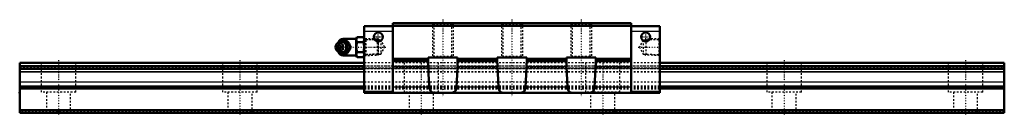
# Model space of a CAD drawing. Header units: millimetres. Extents: x -22 to 548, y -1 to 54.
import ezdxf

# ---------------------------------------------------------------- set-up
doc = ezdxf.new("R2010")
doc.units = ezdxf.units.MM
doc.linetypes.add('Center', pattern=[1.5, 0.45, -0.5, 0.05, -0.5])
doc.linetypes.add('Dashed', pattern=[2, 1, -1])
for name, color, linetype, lineweight in [('2d ConnectionPoints', 7, 'Continuous', 50), ('AM_0', 7, 'Continuous', 50), ('AM_4', 3, 'Continuous', 25), ('AM_5', 3, 'Continuous', 25), ('AM_7', 7, 'Center', 25), ('AM_9', 6, 'Dashed', 25)]:
    doc.layers.add(name, color=color, linetype=linetype, lineweight=lineweight)

# ---------------------------------------------------------------- blocks, each defined once
blk = doc.blocks.new('1_B_PT1_8_grease_nipple_joint1_SVR_0_in_fhjzz3ru2zrgehdmq2t9gc0if________0')
at = {"layer": 'AM_0'}
for p, q in [((161.1, 40.06), (160.74, 39.54)), ((162.88, 41.32), (163.09, 41.6)), ((163.09, 41.6), (167.23, 41.6)), ((172.3, 42.9), (164.8, 42.9)), ((172.82, 43.87), (172.3, 42.98)), ((172.3, 42.98), (172.3, 33.22)), ((172.82, 43.87), (176.48, 43.87)), ((172.82, 40.99), (176.48, 40.99)), ((177, 42.98), (176.48, 43.87)), ((160.74, 36.66), (161.1, 36.14)), ((163.09, 34.6), (162.87, 34.88)), ((163.09, 34.6), (167.23, 34.6)), ((168.71, 38.1), (169.11, 38.1)), ((172.82, 35.21), (176.48, 35.21)), ((164.8, 33.3), (172.3, 33.3)), ((172.3, 33.22), (172.82, 32.33)), ((172.82, 32.33), (176.48, 32.33)), ((176.48, 32.33), (177, 33.22))]:
    blk.add_line(p, q, dxfattribs=at)
for points in [[(166.83, 41.6), (167.02, 41.05), (167.24, 40.47), (167.42, 40.06), (167.65, 39.64), (167.96, 39.14), (168.3, 38.65), (168.71, 38.1)], [(169.11, 38.1), (168.98, 38.46), (168.85, 38.83), (168.68, 39.23), (168.49, 39.63), (168.18, 40.19), (167.83, 40.76), (167.53, 41.19), (167.23, 41.6)], [(172.82, 43.87), (172.62, 43.5), (172.48, 43.12), (172.39, 42.72), (172.37, 42.33), (172.41, 41.99), (172.5, 41.66), (172.64, 41.32), (172.82, 40.99)], [(172.82, 40.99), (172.63, 40.27), (172.49, 39.55), (172.4, 38.8), (172.37, 38.05), (172.4, 37.34), (172.49, 36.63), (172.63, 35.92), (172.82, 35.21)], [(176.48, 40.99), (176.68, 41.36), (176.82, 41.74), (176.91, 42.14), (176.93, 42.53), (176.89, 42.87), (176.8, 43.2), (176.66, 43.54), (176.48, 43.87)], [(176.48, 35.21), (176.67, 35.93), (176.81, 36.65), (176.9, 37.4), (176.93, 38.15), (176.9, 38.86), (176.81, 39.57), (176.67, 40.28), (176.48, 40.99)], [(168.71, 38.1), (168.3, 37.55), (167.9, 36.97), (167.65, 36.56), (167.42, 36.14), (167.2, 35.64), (167.02, 35.15), (166.83, 34.6)], [(167.23, 34.6), (167.5, 34.96), (167.75, 35.33), (168.01, 35.73), (168.25, 36.13), (168.55, 36.69), (168.8, 37.26), (168.96, 37.69), (169.11, 38.1)], [(172.82, 35.21), (172.62, 34.84), (172.48, 34.46), (172.39, 34.06), (172.37, 33.67), (172.41, 33.33), (172.5, 33), (172.64, 32.66), (172.82, 32.33)], [(176.48, 32.33), (176.68, 32.7), (176.82, 33.08), (176.91, 33.48), (176.93, 33.87), (176.89, 34.21), (176.8, 34.54), (176.66, 34.88), (176.48, 35.21)]]:
    blk.add_lwpolyline(points, dxfattribs=at)
for centre, radius, start, end in [((164.8, 39.9), 3, 90, 159.9436), ((163.56, 38.1), 3.3, 270, 90), ((164.8, 36.3), 3, 200.0564, 270)]:
    blk.add_arc(centre, radius, start, end, dxfattribs=at)
for major_axis in [(0, 2.42), (0, -1.01)]:
    blk.add_ellipse((162.55, 38.1), major_axis=major_axis, ratio=0.927184, dxfattribs=at)
blk.add_ellipse((163.56, 38.1), major_axis=(0, 3.3), ratio=0.927184, start_param=2.207257, end_param=7.217521, dxfattribs=at)
at = {"layer": 'AM_4'}
for p, q in [((164.8, 42.9), (164.8, 41.61)), ((164.8, 34.59), (164.8, 33.3))]:
    blk.add_line(p, q, dxfattribs=at)
blk.add_ellipse((164.38, 38.1), major_axis=(0, 2.94), ratio=0.927184, start_param=3.533104, end_param=5.891674, dxfattribs=at)
at = {"layer": 'AM_5', "linetype": 'Dashed'}
for p, q in [((177, 42.96), (177.98, 42.36)), ((184.98, 42.18), (177.98, 42.36)), ((178, 33.24), (178, 42.96)), ((177, 33.24), (177.98, 33.84)), ((184.98, 34.02), (177.98, 33.84))]:
    blk.add_line(p, q, dxfattribs=at)
at = {"layer": 'AM_9'}
for p, q in [((161.8, 39.9), (161.8, 36.3)), ((164.8, 41.61), (164.8, 34.59)), ((184.42, 42.77), (177, 42.96)), ((185, 42.16), (184.42, 42.77)), ((184.42, 42.77), (184.42, 33.43)), ((185, 42.16), (185, 34.04)), ((161.21, 38.1), (161.61, 38.1)), ((166.84, 38.14), (166.84, 38.1)), ((166.84, 38.1), (166.84, 37.97)), ((177, 33.24), (184.42, 33.43)), ((184.42, 33.43), (185, 34.04))]:
    blk.add_line(p, q, dxfattribs=at)
for points in [[(163.48, 41.6), (163.36, 41.24), (163.22, 40.87), (163.06, 40.47), (162.86, 40.07), (162.56, 39.51), (162.21, 38.94), (161.91, 38.51), (161.61, 38.1)], [(161.68, 38.48), (161.72, 38.71), (161.8, 39.02), (161.91, 39.32), (162.05, 39.6), (162.22, 39.87), (162.41, 40.11), (162.63, 40.33), (162.87, 40.52), (163.12, 40.67), (163.39, 40.8), (163.68, 40.89), (163.97, 40.94), (164.26, 40.96), (164.56, 40.94), (164.85, 40.88), (165.14, 40.79), (165.41, 40.66), (165.67, 40.49), (165.89, 40.31)], [(161.83, 39.69), (162.03, 40.06), (162.34, 40.56), (162.68, 41.05), (162.88, 41.32)], [(164.3, 34.94), (164.18, 34.92), (163.86, 34.91), (163.54, 34.96), (163.24, 35.06), (162.96, 35.22), (162.72, 35.42), (162.51, 35.66), (162.33, 35.95), (162.19, 36.26), (162.02, 36.83), (161.94, 37.42), (161.91, 38.33), (162, 39.24), (162.1, 39.67), (162.25, 40.09), (162.47, 40.48), (162.75, 40.81), (163.05, 41.03), (163.38, 41.19), (163.67, 41.27), (163.98, 41.29), (164.3, 41.26)], [(164.3, 41.26), (164.45, 41.22), (164.58, 41.18), (164.69, 41.13), (164.8, 41.08)], [(164.8, 35.12), (165.41, 35.46), (165.94, 35.82), (166.39, 36.19), (166.76, 36.58), (167.05, 36.99), (167.24, 37.4), (167.35, 37.81), (167.37, 38.23), (167.29, 38.65), (167.13, 39.06), (166.88, 39.47), (166.54, 39.87), (166.11, 40.25), (165.61, 40.61), (165.03, 40.96), (164.8, 41.08)], [(161.21, 38.1), (161.4, 38.65), (161.49, 38.9)], [(161.57, 37.09), (161.4, 37.55), (161.21, 38.1)], [(161.61, 38.1), (161.87, 37.74), (162.13, 37.37), (162.39, 36.97), (162.63, 36.57), (162.93, 36.01), (163.18, 35.44), (163.34, 35.01), (163.48, 34.6)], [(166.12, 36.12), (165.97, 35.96), (165.74, 35.76), (165.49, 35.59), (165.22, 35.45), (164.94, 35.35), (164.65, 35.28), (164.36, 35.24), (164.06, 35.25), (163.77, 35.29), (163.48, 35.37), (163.2, 35.49), (162.94, 35.64), (162.69, 35.82), (162.47, 36.03), (162.26, 36.27), (162.09, 36.53), (161.94, 36.81), (161.82, 37.11), (161.73, 37.42), (161.68, 37.74), (161.68, 37.77)], [(162.87, 34.88), (162.68, 35.15), (162.28, 35.73), (162.03, 36.14), (161.8, 36.56), (161.78, 36.61)], [(164.8, 35.12), (164.68, 35.06), (164.56, 35.01), (164.43, 34.97), (164.3, 34.94)]]:
    blk.add_lwpolyline(points, dxfattribs=at)
for centre, start, end in [((164.8, 39.9), 159.9436, 180), ((164.8, 36.3), 180, 200.0564)]:
    blk.add_arc(centre, 3, start, end, dxfattribs=at)
for centre, major_axis, start_param, end_param in [((163.56, 38.1), (0, 3.3), 0.934336, 2.207257), ((165.58, 38.1), (0, -3.44), 3.553259, 5.871519), ((164.38, 38.1), (0, 2.94), 5.891674, 6.974556), ((165.58, 38.1), (0, 3.44), 2.729926, 6.694852), ((164.38, 38.1), (0, 2.94), 2.386065, 3.533104)]:
    blk.add_ellipse(centre, major_axis=major_axis, ratio=0.927184, start_param=start_param, end_param=end_param, dxfattribs=at)
blk.add_ellipse((164.12, 38.1), major_axis=(0, -2.94), ratio=0.927184, dxfattribs=at)
blk = doc.blocks.new('2_SVR_45LC1SSB_PT1_81_Slide_0_in_fhjzz3ru2zrgehdmq2t9gc0if________0')
at = {"layer": 'AM_0'}
for p, q in [((331.4, 52), (193.6, 52)), ((193.6, 52), (193.6, 11.6)), ((331.4, 52), (331.4, 11.6)), ((193.6, 50.2), (177, 50.2)), ((177, 50.2), (177, 11.6)), ((331.4, 50.4), (193.6, 50.4)), ((348, 50.2), (331.4, 50.2)), ((348, 50.2), (348, 11.6)), ((214, 31.4), (193.6, 31.4)), ((214, 29.9), (193.6, 29.9)), ((214, 28.94), (214, 32)), ((214, 32), (231, 32)), ((231, 32), (231, 28.94)), ((254, 31.4), (231, 31.4)), ((254, 29.9), (231, 29.9)), ((254, 32), (271, 32)), ((254, 28.94), (254, 32)), ((271, 32), (271, 28.94)), ((294, 31.4), (271, 31.4)), ((294, 29.9), (271, 29.9)), ((294, 28.94), (294, 32)), ((294, 32), (311, 32)), ((311, 32), (311, 28.94)), ((331.4, 31.4), (311, 31.4)), ((331.4, 29.9), (311, 29.9)), ((193.6, 12.1), (177, 12.1)), ((348, 11.6), (177, 11.6)), ((348, 12.1), (331.4, 12.1))]:
    blk.add_line(p, q, dxfattribs=at)
for points in [[(214, 28.94), (214.01, 28.47), (214.04, 27.91), (214.08, 27.28), (214.11, 26.58)], [(230.89, 26.58), (230.92, 27.22), (230.95, 27.85), (230.99, 28.42), (231, 28.94)], [(254, 28.94), (254.01, 28.47), (254.04, 27.91), (254.08, 27.28), (254.11, 26.58)], [(270.89, 26.58), (270.92, 27.22), (270.95, 27.85), (270.99, 28.42), (271, 28.94)], [(294, 28.94), (294.01, 28.47), (294.04, 27.91), (294.08, 27.28), (294.11, 26.58)], [(310.89, 26.58), (310.92, 27.22), (310.95, 27.85), (310.99, 28.42), (311, 28.94)], [(214.69, 14.92), (214.43, 18.93), (214.23, 23.05), (214.11, 26.58)], [(230.89, 26.58), (230.74, 22.38), (230.53, 18.27), (230.31, 14.92)], [(254.69, 14.92), (254.43, 18.93), (254.23, 23.05), (254.11, 26.58)], [(270.89, 26.58), (270.74, 22.38), (270.53, 18.27), (270.31, 14.92)], [(294.69, 14.92), (294.43, 18.93), (294.23, 23.05), (294.11, 26.58)], [(310.89, 26.58), (310.74, 22.38), (310.53, 18.27), (310.31, 14.92)], [(218.15, 11.6), (217.58, 11.62), (217.04, 11.68), (216.55, 11.79), (216.07, 12), (215.65, 12.31), (215.3, 12.73), (215.03, 13.25), (214.87, 13.78), (214.75, 14.38), (214.69, 14.92)], [(230.31, 14.92), (230.24, 14.32), (230.13, 13.76), (229.96, 13.25), (229.75, 12.8), (229.47, 12.43), (229.14, 12.14), (228.73, 11.9), (228.27, 11.74), (227.59, 11.63), (226.85, 11.6)], [(258.15, 11.6), (257.58, 11.62), (257.04, 11.68), (256.55, 11.79), (256.07, 12), (255.65, 12.31), (255.3, 12.73), (255.03, 13.25), (254.87, 13.78), (254.75, 14.38), (254.69, 14.92)], [(270.31, 14.92), (270.24, 14.32), (270.13, 13.76), (269.96, 13.25), (269.75, 12.8), (269.47, 12.43), (269.14, 12.14), (268.73, 11.9), (268.27, 11.74), (267.59, 11.63), (266.85, 11.6)], [(298.15, 11.6), (297.58, 11.62), (297.04, 11.68), (296.55, 11.79), (296.07, 12), (295.65, 12.31), (295.3, 12.73), (295.03, 13.25), (294.87, 13.78), (294.75, 14.38), (294.69, 14.92)], [(310.31, 14.92), (310.24, 14.32), (310.13, 13.76), (309.96, 13.25), (309.75, 12.8), (309.47, 12.43), (309.14, 12.14), (308.73, 11.9), (308.27, 11.74), (307.59, 11.63), (306.85, 11.6)]]:
    blk.add_lwpolyline(points, dxfattribs=at)
for centre in [(185.1, 44), (339.9, 44)]:
    blk.add_circle(centre, 2.6, dxfattribs=at)
at = {"layer": 'AM_4'}
for p, q in [((193.6, 47.2), (177, 47.2)), ((348, 47.2), (331.4, 47.2)), ((214.11, 26.58), (193.6, 26.58)), ((254.11, 26.58), (230.89, 26.58)), ((294.11, 26.58), (270.89, 26.58)), ((331.4, 26.58), (310.89, 26.58)), ((214.69, 14.92), (193.6, 14.92)), ((254.69, 14.92), (230.31, 14.92)), ((294.69, 14.92), (270.31, 14.92)), ((331.4, 14.92), (310.31, 14.92))]:
    blk.add_line(p, q, dxfattribs=at)
at = {"layer": 'AM_5', "linetype": 'Dashed'}
for p, q in [((216.5, 52), (216.5, 32)), ((228.5, 52), (228.5, 32)), ((256.5, 52), (256.5, 32)), ((268.5, 52), (268.5, 32)), ((296.5, 52), (296.5, 32)), ((308.5, 52), (308.5, 32)), ((185.78, 42.16), (185, 42.76)), ((185, 42.76), (185, 33.44)), ((339.22, 42.16), (340, 42.76)), ((348, 42.96), (340, 42.76)), ((340, 42.76), (340, 33.44)), ((185.78, 34.04), (185, 33.44)), ((339.22, 34.04), (340, 33.44)), ((348, 33.24), (340, 33.44))]:
    blk.add_line(p, q, dxfattribs=at)
at = {"layer": 'AM_7'}
for p, q in [((222.5, 54.02), (222.5, 9.58)), ((262.5, 54.02), (262.5, 9.58)), ((302.5, 54.02), (302.5, 9.58)), ((185.1, 41.27), (185.1, 46.73)), ((339.9, 41.27), (339.9, 46.73)), ((182.37, 44), (187.83, 44)), ((337.17, 44), (342.63, 44)), ((161.04, 38.1), (189.37, 38.1)), ((335.63, 38.1), (348.59, 38.1))]:
    blk.add_line(p, q, dxfattribs=at)
at = {"layer": 'AM_9'}
for p, q in [((331.4, 51.6), (193.6, 51.6)), ((216.5, 52), (217.25, 51.25)), ((227.75, 51.25), (228.5, 52)), ((256.5, 52), (257.25, 51.25)), ((267.75, 51.25), (268.5, 52)), ((296.5, 52), (297.25, 51.25)), ((307.75, 51.25), (308.5, 52)), ((217.25, 51.25), (217.25, 32.75)), ((227.75, 51.25), (217.25, 51.25)), ((227.75, 32.75), (227.75, 51.25)), ((257.25, 51.25), (257.25, 32.75)), ((267.75, 51.25), (257.25, 51.25)), ((267.75, 32.75), (267.75, 51.25)), ((297.25, 51.25), (297.25, 32.75)), ((307.75, 51.25), (297.25, 51.25)), ((307.75, 32.75), (307.75, 51.25)), ((177.57, 42.37), (177, 42.96)), ((186.58, 42.14), (177.57, 42.37)), ((177.57, 42.37), (177.57, 33.83)), ((188.78, 38.1), (186.58, 42.14)), ((186.58, 42.14), (186.58, 34.06)), ((338.42, 42.14), (336.22, 38.1)), ((347.43, 42.37), (338.42, 42.14)), ((338.42, 42.14), (338.42, 34.06)), ((348, 42.96), (347.43, 42.37)), ((347.43, 42.37), (347.43, 33.83)), ((186.58, 34.06), (188.78, 38.1)), ((336.22, 38.1), (338.42, 34.06)), ((177, 33.24), (177.57, 33.83)), ((348, 29), (177, 29)), ((348, 28.91), (177, 28.91)), ((177.57, 33.83), (186.58, 34.06)), ((217.25, 32.75), (216.5, 32)), ((227.75, 32.75), (217.25, 32.75)), ((228.5, 32), (227.75, 32.75)), ((257.25, 32.75), (256.5, 32)), ((267.75, 32.75), (257.25, 32.75)), ((268.5, 32), (267.75, 32.75)), ((297.25, 32.75), (296.5, 32)), ((307.75, 32.75), (297.25, 32.75)), ((308.5, 32), (307.75, 32.75)), ((338.42, 34.06), (347.43, 33.83)), ((347.43, 33.83), (348, 33.24)), ((348, 27), (177, 27)), ((348, 26.97), (177, 26.97)), ((348, 26.97), (177, 26.97)), ((177, 26.1), (348, 26.1)), ((348, 25.53), (177, 25.53)), ((348, 25.5), (177, 25.5)), ((348, 25.46), (177, 25.46)), ((348, 23.69), (177, 23.69)), ((348, 23.59), (177, 23.59)), ((348, 17.85), (177, 17.85)), ((348, 17.78), (177, 17.78)), ((348, 15.4), (177, 15.4)), ((348, 14.97), (177, 14.97)), ((348, 14.23), (177, 14.23)), ((348, 13.8), (177, 13.8))]:
    blk.add_line(p, q, dxfattribs=at)
blk = doc.blocks.new('3_SVR_45LC57022_5_R_Track_0_in_fhjzz3ru2zrgehdmq2t9gc0if________0')
at = {"layer": 'AM_0'}
for p, q in [((177, 29), (-22.5, 29)), ((-22.5, 29), (-22.5, 0)), ((547.5, 29), (348, 29)), ((547.5, 29), (547.5, 0)), ((177, 27), (-22.5, 27)), ((177, 25.5), (-22.5, 25.5)), ((547.5, 27), (348, 27)), ((547.5, 25.5), (348, 25.5)), ((547.5, 1.5), (-22.5, 1.5)), ((547.5, 0), (-22.5, 0))]:
    blk.add_line(p, q, dxfattribs=at)
at = {"layer": 'AM_4'}
for p, q in [((177, 28.91), (-22.5, 28.91)), ((547.5, 28.91), (348, 28.91)), ((177, 23.69), (-22.5, 23.69)), ((177, 23.59), (-22.5, 23.59)), ((547.5, 23.69), (348, 23.69)), ((547.5, 23.59), (348, 23.59)), ((177, 17.85), (-22.5, 17.85)), ((177, 17.78), (-22.5, 17.78)), ((547.5, 17.85), (348, 17.85)), ((547.5, 17.78), (348, 17.78)), ((177, 15.4), (-22.5, 15.4)), ((177, 14.97), (-22.5, 14.97)), ((177, 14.23), (-22.5, 14.23)), ((177, 13.8), (-22.5, 13.8)), ((547.5, 15.4), (348, 15.4)), ((547.5, 14.97), (348, 14.97)), ((547.5, 14.23), (348, 14.23)), ((547.5, 13.8), (348, 13.8))]:
    blk.add_line(p, q, dxfattribs=at)
at = {"layer": 'AM_7'}
for p, q in [((0, 30.45), (0, -1.45)), ((105, 30.45), (105, -1.45)), ((210, 30.45), (210, -1.45)), ((315, 30.45), (315, -1.45)), ((420, 30.45), (420, -1.45)), ((525, 30.45), (525, -1.45))]:
    blk.add_line(p, q, dxfattribs=at)
at = {"layer": 'AM_9'}
for p, q in [((-10, 29), (-10, 12)), ((10, 12), (10, 29)), ((95, 29), (95, 12)), ((115, 12), (115, 29)), ((348, 29), (177, 29)), ((348, 28.91), (177, 28.91)), ((200, 29), (200, 12)), ((220, 12), (220, 29)), ((305, 29), (305, 12)), ((325, 12), (325, 29)), ((410, 29), (410, 12)), ((430, 12), (430, 29)), ((515, 29), (515, 12)), ((535, 12), (535, 29)), ((547.5, 26.97), (-22.5, 26.97)), ((547.5, 26.97), (-22.5, 26.97)), ((-22.5, 26.1), (547.5, 26.1)), ((547.5, 25.53), (-22.5, 25.53)), ((547.5, 25.46), (-22.5, 25.46)), ((348, 27), (177, 27)), ((348, 25.5), (177, 25.5)), ((348, 23.69), (177, 23.69)), ((348, 23.59), (177, 23.59)), ((348, 17.85), (177, 17.85)), ((348, 17.78), (177, 17.78)), ((10, 12), (-10, 12)), ((-7, 12), (-7, 0)), ((7, 0), (7, 12)), ((115, 12), (95, 12)), ((98, 12), (98, 0)), ((112, 0), (112, 12)), ((348, 15.4), (177, 15.4)), ((348, 14.97), (177, 14.97)), ((348, 14.23), (177, 14.23)), ((348, 13.8), (177, 13.8)), ((220, 12), (200, 12)), ((203, 12), (203, 0)), ((217, 0), (217, 12)), ((325, 12), (305, 12)), ((308, 12), (308, 0)), ((322, 0), (322, 12)), ((430, 12), (410, 12)), ((413, 12), (413, 0)), ((427, 0), (427, 12)), ((535, 12), (515, 12)), ((518, 12), (518, 0)), ((532, 0), (532, 12)), ((547.5, 0.5), (-22.5, 0.5))]:
    blk.add_line(p, q, dxfattribs=at)

msp = doc.modelspace()

# ---------------------------------------------------------------- linework, layer by layer
at = {"layer": '2d ConnectionPoints'}
for p in [(177, 38.1), (348, 38.1), (-22.5, 11.6), (262.5, 11.6), (0, 0), (0, 0)]:
    msp.add_point(p, dxfattribs=at)

# ---------------------------------------------------------------- block references
for name in ['2_SVR_45LC1SSB_PT1_81_Slide_0_in_fhjzz3ru2zrgehdmq2t9gc0if________0', '1_B_PT1_8_grease_nipple_joint1_SVR_0_in_fhjzz3ru2zrgehdmq2t9gc0if________0', '3_SVR_45LC57022_5_R_Track_0_in_fhjzz3ru2zrgehdmq2t9gc0if________0']:
    msp.add_blockref(name, (0, 0))

doc.saveas('drawing.dxf')
